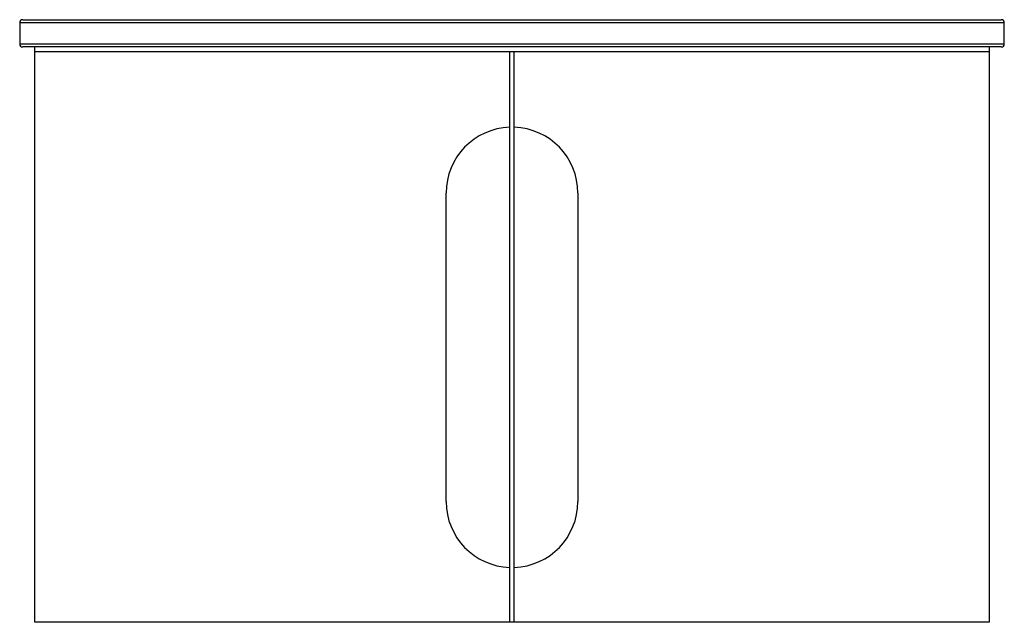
# Paper-space layout '_Back' of a CAD drawing. Header units: millimetres. Extents: x -273 to 377, y -372 to 26.
import ezdxf

# ---------------------------------------------------------------- set-up
doc = ezdxf.new("R2010")
doc.units = ezdxf.units.MM

psp = doc.layouts.new('_Back')

# ---------------------------------------------------------------- linework, layer by layer
at = {"color": 7, "linetype": 'Continuous', "lineweight": 25}
for p, q in [((-273.12, 23.8), (-273.12, 9.8)), ((376.88, 23.8), (-273.12, 23.8)), ((-271.12, 25.8), (374.88, 25.8)), ((376.88, 9.8), (376.88, 23.8)), ((-273.12, 9.8), (376.88, 9.8)), ((374.88, 7.8), (-271.12, 7.8)), ((-263.12, -372.2), (-263.12, 7.8)), ((366.88, 7.8), (366.88, -372.2)), ((50.38, -372.2), (50.38, 4.8)), ((53.38, -372.2), (53.38, 4.8)), ((8.38, -292.46), (8.38, -88.7)), ((95.38, -88.7), (95.38, -292.46)), ((366.88, -372.2), (-263.12, -372.2))]:
    psp.add_line(p, q, dxfattribs=at)
for centre, radius, start, end in [((-271.12, 23.8), 2, 90, 180), ((374.88, 23.8), 2, 0, 90), ((-271.12, 9.8), 2, 180, 270), ((374.88, 9.8), 2, 270, 0), ((51.88, -88.7), 43.5, 91.97611, 180), ((51.88, -88.7), 43.5, 0, 88.02389), ((51.88, -292.46), 43.5, 180, 268.02389), ((51.88, -292.46), 43.5, 271.97611, 0)]:
    psp.add_arc(centre, radius, start, end, dxfattribs=at)
for points, knots in [([(-263.12, 4.8), (-262.96, 4.8), (-262.64, 4.8), (-260.5, 4.8), (-257.14, 4.8), (-252.47, 4.8), (-246.54, 4.8), (-239.32, 4.8), (-230.84, 4.8), (-221.12, 4.8), (-210.22, 4.8), (-198.21, 4.8), (-185.12, 4.8), (-171.02, 4.8), (-155.97, 4.8), (-140.02, 4.8), (-123.25, 4.8), (-105.74, 4.8), (-87.54, 4.8), (-68.83, 4.8), (-49.69, 4.8), (-30.19, 4.8), (-10.36, 4.8), (9.74, 4.8), (30.01, 4.8), (43.59, 4.8), (50.38, 4.8)], [0, 0, 0, 0, 0.041413, 0.082825, 0.124238, 0.16565, 0.207063, 0.248476, 0.290396, 0.332317, 0.374238, 0.416159, 0.458079, 0.5, 0.541921, 0.583841, 0.625762, 0.667683, 0.709604, 0.751524, 0.792937, 0.83435, 0.875762, 0.917175, 0.958587, 1, 1, 1, 1]), ([(50.38, 4.8), (50.88, 4.8), (51.88, 4.8), (52.88, 4.8), (53.38, 4.8)], [0, 0, 0, 0, 0.5, 1, 1, 1, 1]), ([(53.38, 4.8), (60.16, 4.8), (73.74, 4.8), (94.01, 4.8), (114.11, 4.8), (133.94, 4.8), (153.44, 4.8), (172.58, 4.8), (191.3, 4.8), (209.49, 4.8), (227.01, 4.8), (243.77, 4.8), (259.72, 4.8), (274.77, 4.8), (288.87, 4.8), (301.96, 4.8), (313.98, 4.8), (324.87, 4.8), (334.59, 4.8), (343.07, 4.8), (350.29, 4.8), (356.22, 4.8), (360.9, 4.8), (364.25, 4.8), (366.39, 4.8), (366.71, 4.8), (366.87, 4.8)], [0, 0, 0, 0, 0.041413, 0.082825, 0.124238, 0.16565, 0.207063, 0.248476, 0.290396, 0.332317, 0.374238, 0.416159, 0.458079, 0.5, 0.541921, 0.583841, 0.625762, 0.667683, 0.709604, 0.751524, 0.792937, 0.83435, 0.875762, 0.917175, 0.958587, 1, 1, 1, 1])]:
    psp.add_open_spline(points, degree=3, knots=knots, dxfattribs=at)

doc.saveas('drawing.dxf')
